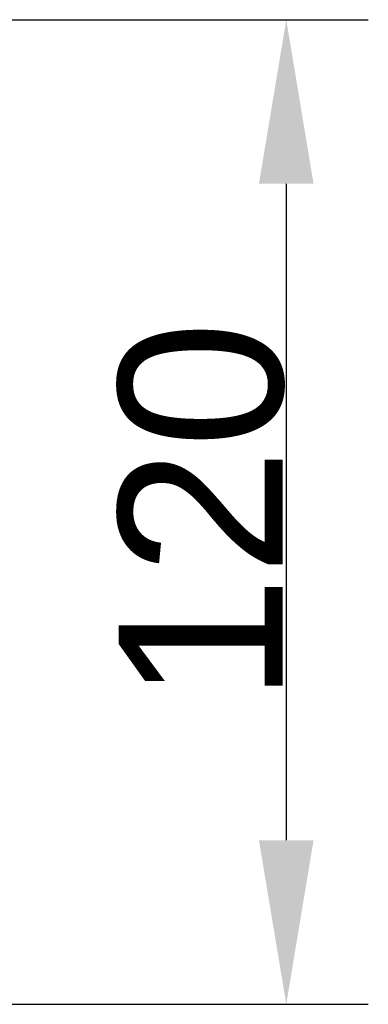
# Model space of a CAD drawing. Header units: millimetres. Extents: x 580 to 2065, y -13 to 1037.
# Tile 5 of 7: x 1850 to 1893, y 326 to 446. Entities that reach past the tile are written whole.
import ezdxf

# ---------------------------------------------------------------- set-up
doc = ezdxf.new("R2010")
doc.units = ezdxf.units.MM
doc.header["$LTSCALE"] = 0.1
doc.layers.add('DEFAULT', color=7, linetype='Continuous')
doc.styles.add('ARIAL', font='arial_0.ttf')
doc.dimstyles.new('DIMENSION STYLE 01', dxfattribs={"dimtxt": 20, "dimasz": 20, "dimexe": 10, "dimexo": 0.5, "dimgap": 0.09, "dimtad": 1, "dimtoh": 1, "dimdec": 0, "dimzin": 0, "dimdsep": 46, "dimtxsty": 'ARIAL', "dimcen": 0.5, "dimadec": 1, "dimazin": 0, "dimtfac": 1, "dimtdec": 4, "dimtofl": 0, "dimtmove": 0, "dimatfit": 3, "dimfxl": 1, "dimtolj": 1, "dimtzin": 0, "dimarcsym": 0})

# ---------------------------------------------------------------- blocks, each defined once
blk = doc.blocks.new('*D61')
at = {"layer": 'DEFAULT', "color": 0, "lineweight": -2, "transparency": 16777216}
for p, q in [((1792.3, 445.74), (1892.94, 445.74)), ((1882.94, 425.74), (1882.94, 345.74)), ((1792.3, 325.74), (1892.94, 325.74))]:
    blk.add_line(p, q, dxfattribs=at)
at = {"layer": 'DEFAULT', "color": 0, "transparency": 16777216}
for points in [[(1879.61, 425.74), (1886.27, 425.74), (1882.94, 445.74)], [(1879.61, 345.74), (1886.27, 345.74), (1882.94, 325.74)]]:
    blk.add_solid(points, dxfattribs=at)
at = {"layer": 'Defpoints', "color": 0, "transparency": 16777216}
for p in [(1791.8, 445.74), (1791.8, 325.74), (1882.94, 325.74)]:
    blk.add_point(p, dxfattribs=at)
at = {"layer": 'DEFAULT', "color": 0, "transparency": 16777216, "insert": (1872.64, 385.74), "char_height": 20, "attachment_point": 5, "rotation": 90, "style": 'ARIAL'}
blk.add_mtext('\\A1;120', dxfattribs=at)

msp = doc.modelspace()

# ---------------------------------------------------------------- dimensions: what is measured, and where the dimension line sits
at = {"layer": 'DEFAULT'}
dim = msp.add_linear_dim(base=(1882.94, 325.74), p1=(1791.8, 445.74), p2=(1791.8, 325.74), angle=90, dimstyle='DIMENSION STYLE 01', dxfattribs=at)
dim.commit()
dim.dimension.update_dxf_attribs({"geometry": '*D61', "text_midpoint": (1872.64, 385.74)})

doc.saveas('drawing.dxf')
